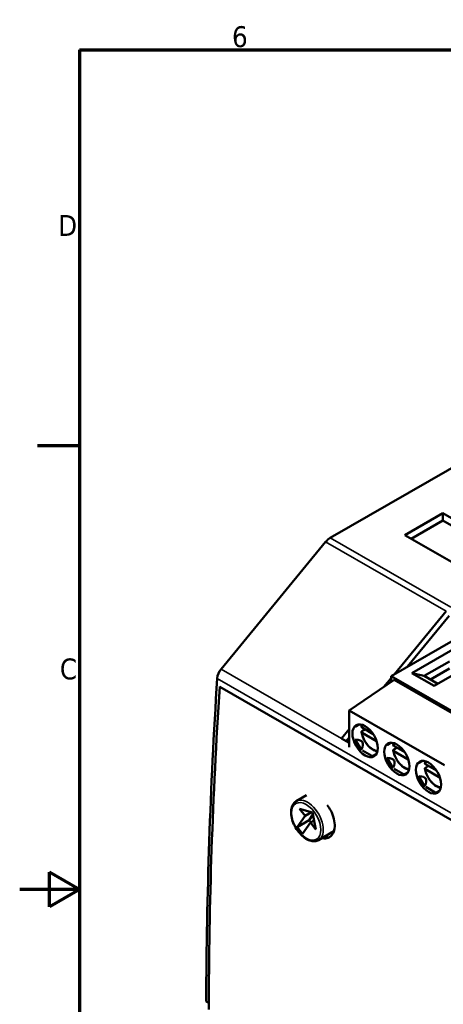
# Model space of a CAD drawing. Header units: millimetres. Extents: x -8 to 1688, y -8 to 1196.
# Tile 2 of 11: x -8 to 275, y 517 to 1176. Entities that reach past the tile are written whole.
import ezdxf

# ---------------------------------------------------------------- set-up
doc = ezdxf.new("R2010")
doc.units = ezdxf.units.MM
doc.header["$LTSCALE"] = 4
for name, color, linetype, lineweight in [('Bordo (ISO)', 7, 'Continuous', 70), ('Simbolo (ISO)', 7, 'Continuous', 25), ('Visibile (ISO)', 7, 'Continuous', 50), ('Visibile sottile (ISO)', 7, 'Continuous', 35)]:
    doc.layers.add(name, color=color, linetype=linetype, lineweight=lineweight)
doc.styles.add('Testo nota (ISO)', font='tahoma.ttf')

# ---------------------------------------------------------------- blocks, each defined once
blk = doc.blocks.new('Bordi adel')
at = {"layer": 'Bordo (ISO)'}
for p, q in [((8, 289), (412, 289)), ((8, 289), (8, 8)), ((8, 222.75), (1, 222.75)), ((3, 145.61), (3, 151.39)), ((8, 148.5), (3, 151.39)), ((8, 148.5), (-2, 148.5)), ((8, 148.5), (3, 145.61))]:
    blk.add_line(p, q, dxfattribs=at)
at = {"layer": 'Simbolo (ISO)', "char_height": 3.5, "style": 'Testo nota (ISO)'}
for s, insert, attachment_point in [('6', (34.83, 289.4), 8), ('D', (7.6, 259.62), 6), ('C', (7.6, 185.38), 6)]:
    blk.add_mtext(s, dxfattribs=dict(at, insert=insert, attachment_point=attachment_point))

msp = doc.modelspace()

# ---------------------------------------------------------------- linework, layer by layer
at = {"layer": 'Visibile (ISO)'}
for p, q in [((199.81, 829.38), (513.22, 1009.86)), ((249.75, 831.27), (275.21, 845.93)), ((275.21, 845.93), (364.3, 794.62)), ((275.21, 845.93), (275.21, 841.02)), ((275.21, 841.02), (254.01, 828.81)), ((360.04, 792.17), (275.21, 841.02)), ((338.85, 779.96), (249.75, 831.27)), ((126.78, 741.58), (196.73, 826.69)), ((242.77, 738.21), (277.34, 780.26)), ((279.39, 777.16), (251.52, 743.25)), ((240.53, 736.91), (289.32, 765.01)), ((281.89, 754.63), (254.49, 738.85)), ((279.56, 746.72), (262.59, 736.94)), ((269.34, 730.3), (296.74, 746.08)), ((254.49, 738.85), (269.34, 730.3)), ((262.59, 736.94), (254.49, 738.85)), ((279.56, 741.86), (266.81, 734.52)), ((212.53, 713.93), (242.65, 734.32)), ((235.72, 729.63), (240.53, 735.48)), ((304.17, 700.27), (240.53, 736.91)), ((240.53, 732.88), (240.53, 736.91)), ((242.65, 734.32), (304.17, 698.89)), ((262.59, 736.94), (271.74, 731.68)), ((125.89, 729.79), (126.02, 729.86)), ((355.43, 597.61), (125.89, 729.79)), ((212.53, 713.93), (276.17, 677.28)), ((212.53, 689.36), (212.53, 713.93)), ((207.39, 695.16), (212.53, 701.41)), ((219.32, 704.56), (216.9, 703.16)), ((223.17, 701.15), (221.04, 699.93)), ((228.52, 698.08), (221.06, 702.37)), ((230.82, 693.32), (221.06, 698.94)), ((212.53, 692.16), (207.37, 695.13)), ((212.53, 695.8), (210.5, 693.33)), ((240.53, 692.34), (238.11, 690.94)), ((227.66, 683.44), (221.28, 687.12)), ((244.39, 688.94), (242.25, 687.71)), ((249.73, 685.86), (242.27, 690.16)), ((252.04, 681.1), (242.27, 686.72)), ((230.7, 684.8), (228.3, 683.41)), ((261.74, 680.13), (259.32, 678.72)), ((248.87, 671.23), (242.5, 674.9)), ((251.91, 672.59), (249.51, 671.19)), ((263.47, 675.49), (265.6, 676.72)), ((263.48, 677.94), (270.95, 673.65)), ((263.48, 674.51), (273.25, 668.88)), ((270.09, 659.01), (263.71, 662.68)), ((273.13, 660.37), (270.72, 658.98)), ((183.98, 657.1), (177.06, 653.11)), ((182.92, 643.42), (179.24, 647.99)), ((179.24, 647.99), (187.94, 645.68)), ((182.92, 643.42), (187.18, 645.88)), ((177.61, 635.86), (182.92, 643.42)), ((177.61, 635.86), (185.67, 640.5)), ((185.67, 640.5), (188.25, 644.17)), ((186.87, 639.02), (185.67, 640.5)), ((186.59, 638.86), (189.04, 640.27)), ((187.94, 645.68), (190.27, 634.29)), ((181.29, 631.29), (177.61, 635.86)), ((186.59, 638.86), (181.29, 631.29)), ((190.27, 634.29), (186.59, 638.86)), ((202.22, 632.99), (192.03, 627.12)), ((116.81, 519.15), (118.58, 518.13))]:
    msp.add_line(p, q, dxfattribs=at)
for centre, major_axis, ratio, start_param, end_param in [((199.81, 822.03), (4.49, 7.8), 0.578093, 0.783464, 1.28961), ((129.25, 737.85), (3.59, 6.24), 0.578093, 1.28961, 2.278123), ((2666.61, 1975.22), (1799.51, 3124.9), 0.578093, 2.278123, 2.350101), ((2416.85, 1837.29), (-1621.97, -2816.6), 0.578093, 5.416073, 5.495853), ((228.88, 696.91), (12.12, -6.35), 0.445687, 2.937438, 3.091822), ((209.86, 691.43), (3.59, 6.24), 0.578093, 1.28961, 1.294553), ((228.88, 696.91), (-10.85, -6.38), 0.953105, 6.051563, 6.499714), ((170.56, 663.33), (50.78, 29.21), 0.204846, 5.967712, 6.599306), ((250.09, 684.69), (12.12, -6.35), 0.445687, 2.937438, 3.091822), ((228.88, 696.91), (-0.58, -13.66), 0.444492, 0.052407, 0.202807), ((250.09, 684.69), (-10.85, -6.38), 0.953105, 6.051563, 6.499714), ((191.78, 651.11), (50.78, 29.21), 0.204846, 5.967712, 6.599306), ((271.31, 672.48), (12.12, -6.35), 0.445687, 2.937438, 3.091822), ((250.09, 684.69), (-0.58, -13.66), 0.444492, 0.052407, 0.202807), ((271.31, 672.48), (-10.85, -6.38), 0.953105, 6.051563, 6.499714), ((212.99, 638.89), (50.78, 29.21), 0.204846, 5.967712, 6.599306), ((271.31, 672.48), (-0.58, -13.66), 0.444492, 0.052407, 0.202807)]:
    msp.add_ellipse(centre, major_axis=major_axis, ratio=ratio, start_param=start_param, end_param=end_param, dxfattribs=at)
for centre in [(223.13, 693.6), (244.35, 681.38), (265.56, 669.17)]:
    msp.add_ellipse(centre, major_axis=(-5.99, 10.4), ratio=0.578093, dxfattribs=at)
for points, knots in [([(216.92, 703.52), (216.91, 703.49), (216.88, 703.45), (216.85, 703.4), (216.82, 703.35), (216.8, 703.3), (216.79, 703.27), (216.78, 703.23), (216.77, 703.2), (216.77, 703.18), (216.77, 703.16), (216.78, 703.14), (216.79, 703.13), (216.8, 703.13), (216.82, 703.13), (216.83, 703.13), (216.85, 703.13), (216.87, 703.14), (216.89, 703.15), (216.9, 703.15), (216.9, 703.16)], [0, 0, 0, 0, 0.05, 0.1, 0.15, 0.2, 0.25, 0.3, 0.35, 0.4, 0.45, 0.5, 0.55, 0.6, 0.65, 0.7, 0.75, 0.8, 0.85, 0.8667385, 0.8667385, 0.8667385, 0.8667385]), ([(220.7, 702.95), (220.7, 702.92), (220.69, 702.9), (220.69, 702.79), (220.73, 702.68), (220.85, 702.52), (220.95, 702.44), (221.06, 702.37)], [0.01268503, 0.01268503, 0.01268503, 0.01268503, 0.01478815, 0.01478815, 0.02230139, 0.02230139, 0.02990555, 0.02990555, 0.02990555, 0.02990555]), ([(221.06, 698.94), (220.95, 699), (220.85, 699.09), (220.73, 699.25), (220.69, 699.35), (220.69, 699.52), (220.73, 699.62), (220.84, 699.78), (220.94, 699.87), (221.04, 699.93)], [0.08984713, 0.08984713, 0.08984713, 0.08984713, 0.09745128, 0.09745128, 0.10496453, 0.10496453, 0.11239048, 0.11239048, 0.11975267, 0.11975267, 0.11975267, 0.11975267]), ([(221.07, 704.3), (221.03, 704.19), (220.99, 704.08), (220.85, 703.64), (220.76, 703.3), (220.7, 702.95)], [5.9344407, 5.9344407, 5.9344407, 5.9344407, 5.9760203, 5.9760203, 6.096062, 6.096062, 6.096062, 6.096062]), ([(220.7, 699.38), (220.87, 698.26), (221.19, 697.1), (222.07, 694.84), (222.63, 693.73), (223.96, 691.66), (224.71, 690.7), (226.35, 689.01), (227.24, 688.28), (229.07, 687.14), (230.02, 686.73), (231.1, 686.49), (231.23, 686.47), (231.36, 686.45)], [0.189823, 0.189823, 0.189823, 0.189823, 0.527198, 0.527198, 0.861835, 0.861835, 1.195722, 1.195722, 1.531563, 1.531563, 1.869182, 1.869182, 1.915674, 1.915674, 1.915674, 1.915674]), ([(242.29, 692.09), (242.24, 691.98), (242.21, 691.86), (242.06, 691.42), (241.98, 691.08), (241.91, 690.73)], [5.9344407, 5.9344407, 5.9344407, 5.9344407, 5.9760203, 5.9760203, 6.096062, 6.096062, 6.096062, 6.096062]), ([(238.13, 691.3), (238.12, 691.28), (238.09, 691.24), (238.06, 691.18), (238.03, 691.13), (238.01, 691.09), (238, 691.05), (237.99, 691.02), (237.99, 690.99), (237.98, 690.96), (237.99, 690.94), (237.99, 690.93), (238, 690.92), (238.01, 690.91), (238.03, 690.91), (238.05, 690.91), (238.06, 690.92), (238.08, 690.92), (238.1, 690.93), (238.11, 690.94), (238.11, 690.94)], [0, 0, 0, 0, 0.05, 0.1, 0.15, 0.2, 0.25, 0.3, 0.35, 0.4, 0.45, 0.5, 0.55, 0.6, 0.65, 0.7, 0.75, 0.8, 0.85, 0.8667385, 0.8667385, 0.8667385, 0.8667385]), ([(241.91, 690.73), (241.91, 690.71), (241.91, 690.68), (241.91, 690.57), (241.94, 690.47), (242.06, 690.31), (242.16, 690.22), (242.27, 690.16)], [0.01268503, 0.01268503, 0.01268503, 0.01268503, 0.01478815, 0.01478815, 0.02230139, 0.02230139, 0.02990555, 0.02990555, 0.02990555, 0.02990555]), ([(242.27, 686.72), (242.16, 686.79), (242.06, 686.87), (241.94, 687.03), (241.91, 687.14), (241.91, 687.31), (241.94, 687.41), (242.05, 687.57), (242.15, 687.65), (242.25, 687.71)], [0.08984713, 0.08984713, 0.08984713, 0.08984713, 0.09745128, 0.09745128, 0.10496453, 0.10496453, 0.11239048, 0.11239048, 0.11975267, 0.11975267, 0.11975267, 0.11975267]), ([(241.91, 687.17), (242.08, 686.04), (242.4, 684.89), (243.28, 682.62), (243.85, 681.52), (245.17, 679.44), (245.92, 678.48), (247.57, 676.79), (248.45, 676.06), (250.28, 674.92), (251.23, 674.51), (252.31, 674.28), (252.44, 674.25), (252.57, 674.23)], [0.189823, 0.189823, 0.189823, 0.189823, 0.527198, 0.527198, 0.861835, 0.861835, 1.195722, 1.195722, 1.531563, 1.531563, 1.869182, 1.869182, 1.915674, 1.915674, 1.915674, 1.915674]), ([(228.3, 683.41), (228.29, 683.41), (228.29, 683.4), (228.27, 683.39), (228.25, 683.38), (228.24, 683.37), (228.23, 683.35), (228.23, 683.34), (228.23, 683.33), (228.23, 683.31), (228.24, 683.3), (228.25, 683.29), (228.28, 683.28), (228.3, 683.27), (228.34, 683.26), (228.38, 683.25), (228.43, 683.25), (228.48, 683.25), (228.55, 683.25), (228.59, 683.25), (228.62, 683.25)], [0.1395902, 0.1395902, 0.1395902, 0.1395902, 0.15, 0.2, 0.25, 0.3, 0.35, 0.4, 0.45, 0.5, 0.55, 0.6, 0.65, 0.7, 0.75, 0.8, 0.85, 0.9, 0.95, 1, 1, 1, 1]), ([(259.35, 679.08), (259.33, 679.06), (259.31, 679.02), (259.27, 678.97), (259.25, 678.92), (259.23, 678.87), (259.21, 678.83), (259.2, 678.8), (259.2, 678.77), (259.2, 678.75), (259.2, 678.73), (259.21, 678.71), (259.22, 678.7), (259.23, 678.7), (259.24, 678.69), (259.26, 678.7), (259.28, 678.7), (259.3, 678.71), (259.31, 678.72), (259.32, 678.72), (259.32, 678.72)], [0, 0, 0, 0, 0.05, 0.1, 0.15, 0.2, 0.25, 0.3, 0.35, 0.4, 0.45, 0.5, 0.55, 0.6, 0.65, 0.7, 0.75, 0.8, 0.85, 0.8667385, 0.8667385, 0.8667385, 0.8667385]), ([(263.5, 679.87), (263.46, 679.76), (263.42, 679.65), (263.27, 679.21), (263.19, 678.87), (263.13, 678.52)], [5.9344407, 5.9344407, 5.9344407, 5.9344407, 5.9760203, 5.9760203, 6.096062, 6.096062, 6.096062, 6.096062]), ([(263.13, 678.52), (263.12, 678.49), (263.12, 678.46), (263.12, 678.35), (263.16, 678.25), (263.27, 678.09), (263.38, 678), (263.48, 677.94)], [0.01268503, 0.01268503, 0.01268503, 0.01268503, 0.01478815, 0.01478815, 0.02230139, 0.02230139, 0.02990555, 0.02990555, 0.02990555, 0.02990555]), ([(263.48, 674.51), (263.38, 674.57), (263.27, 674.66), (263.16, 674.82), (263.12, 674.92), (263.12, 675.09), (263.15, 675.19), (263.27, 675.35), (263.36, 675.43), (263.47, 675.49)], [0.08984713, 0.08984713, 0.08984713, 0.08984713, 0.09745128, 0.09745128, 0.10496453, 0.10496453, 0.11239048, 0.11239048, 0.11975267, 0.11975267, 0.11975267, 0.11975267]), ([(263.12, 674.95), (263.29, 673.83), (263.61, 672.67), (264.5, 670.41), (265.06, 669.3), (266.38, 667.23), (267.14, 666.27), (268.78, 664.57), (269.66, 663.85), (271.5, 662.71), (272.45, 662.3), (273.52, 662.06), (273.65, 662.03), (273.78, 662.01)], [0.189823, 0.189823, 0.189823, 0.189823, 0.527198, 0.527198, 0.861835, 0.861835, 1.195722, 1.195722, 1.531563, 1.531563, 1.869182, 1.869182, 1.915674, 1.915674, 1.915674, 1.915674]), ([(249.51, 671.19), (249.51, 671.19), (249.5, 671.19), (249.48, 671.18), (249.47, 671.16), (249.45, 671.15), (249.44, 671.14), (249.44, 671.12), (249.44, 671.11), (249.44, 671.1), (249.45, 671.08), (249.47, 671.07), (249.49, 671.06), (249.52, 671.05), (249.55, 671.04), (249.59, 671.04), (249.64, 671.03), (249.7, 671.03), (249.76, 671.03), (249.81, 671.03), (249.83, 671.04)], [0.1395902, 0.1395902, 0.1395902, 0.1395902, 0.15, 0.2, 0.25, 0.3, 0.35, 0.4, 0.45, 0.5, 0.55, 0.6, 0.65, 0.7, 0.75, 0.8, 0.85, 0.9, 0.95, 1, 1, 1, 1]), ([(192.03, 627.12), (191.22, 626.65), (190.3, 626.39), (188.32, 626.26), (187.24, 626.42), (184.99, 627.18), (183.8, 627.8), (181.5, 629.45), (180.38, 630.48), (178.33, 632.83), (177.4, 634.14), (175.8, 636.91), (175.13, 638.37), (174.14, 641.3), (173.8, 642.78), (173.52, 645.62), (173.57, 646.98), (174.08, 649.43), (174.53, 650.53), (175.71, 652.13), (176.33, 652.7), (177.06, 653.11)], [0.263733, 0.263733, 0.263733, 0.263733, 0.541496, 0.541496, 0.840576, 0.840576, 1.168422, 1.168422, 1.502005, 1.502005, 1.833505, 1.833505, 2.163949, 2.163949, 2.49543, 2.49543, 2.828997, 2.828997, 3.156816, 3.156816, 3.405326, 3.405326, 3.405326, 3.405326]), ([(270.72, 658.98), (270.72, 658.98), (270.71, 658.97), (270.7, 658.96), (270.68, 658.95), (270.67, 658.93), (270.66, 658.92), (270.65, 658.91), (270.65, 658.89), (270.66, 658.88), (270.67, 658.87), (270.68, 658.86), (270.7, 658.85), (270.73, 658.84), (270.76, 658.83), (270.8, 658.82), (270.85, 658.82), (270.91, 658.81), (270.97, 658.81), (271.02, 658.82), (271.05, 658.82)], [0.1395902, 0.1395902, 0.1395902, 0.1395902, 0.15, 0.2, 0.25, 0.3, 0.35, 0.4, 0.45, 0.5, 0.55, 0.6, 0.65, 0.7, 0.75, 0.8, 0.85, 0.9, 0.95, 1, 1, 1, 1]), ([(197.74, 650.52), (198.65, 649.37), (199.47, 648.11), (201.02, 645.17), (201.76, 643.28), (202.67, 639.54), (202.85, 637.69), (202.68, 634.51), (202.33, 632.97), (201.09, 630.48), (200.2, 629.53), (198.2, 628.38), (196.96, 628.09), (195.19, 628.24), (194.75, 628.31), (194.3, 628.43)], [0.8707704, 0.8707704, 0.8707704, 0.8707704, 0.9424352, 0.9424352, 1.0368107, 1.0368107, 1.1311862, 1.1311862, 1.2255405, 1.2255405, 1.3198949, 1.3198949, 1.414056, 1.414056, 1.4446964, 1.4446964, 1.4446964, 1.4446964]), ([(195.15, 628.92), (195.6, 628.8), (196.04, 628.72), (197.62, 628.6), (198.69, 628.79), (199.6, 629.21)], [0.0635208, 0.0635208, 0.0635208, 0.0635208, 0.0941612, 0.0941612, 0.1746825, 0.1746825, 0.1746825, 0.1746825])]:
    msp.add_open_spline(points, degree=3, knots=knots, dxfattribs=at)
for points in [[(216.97, 694.32), (216.96, 694.32), (216.94, 694.32), (216.91, 694.32), (216.89, 694.3), (216.87, 694.29), (216.85, 694.26), (216.83, 694.24), (216.82, 694.2), (216.8, 694.16), (216.79, 694.11), (216.78, 694.06), (216.77, 694), (216.77, 693.93), (216.77, 693.85), (216.78, 693.77), (216.79, 693.67), (216.8, 693.57), (216.82, 693.46), (216.85, 693.34), (216.88, 693.21), (216.91, 693.12), (216.92, 693.07)], [(219.59, 688.45), (219.62, 688.42), (219.69, 688.35), (219.78, 688.26), (219.87, 688.17), (219.96, 688.1), (220.04, 688.04), (220.12, 687.98), (220.19, 687.94), (220.25, 687.9), (220.31, 687.86), (220.37, 687.84), (220.42, 687.82), (220.47, 687.81), (220.51, 687.8), (220.55, 687.79), (220.59, 687.8), (220.61, 687.8), (220.64, 687.81), (220.66, 687.83), (220.68, 687.84), (220.69, 687.86), (220.69, 687.87)], [(238.18, 682.11), (238.17, 682.11), (238.15, 682.11), (238.13, 682.1), (238.1, 682.09), (238.08, 682.07), (238.06, 682.05), (238.05, 682.02), (238.03, 681.99), (238.01, 681.95), (238, 681.9), (237.99, 681.84), (237.99, 681.78), (237.98, 681.71), (237.99, 681.64), (237.99, 681.55), (238, 681.46), (238.01, 681.36), (238.03, 681.25), (238.06, 681.13), (238.09, 681), (238.12, 680.9), (238.13, 680.86)], [(240.8, 676.24), (240.83, 676.2), (240.9, 676.13), (241, 676.04), (241.09, 675.96), (241.17, 675.88), (241.25, 675.82), (241.33, 675.77), (241.4, 675.72), (241.47, 675.68), (241.53, 675.65), (241.58, 675.62), (241.64, 675.6), (241.68, 675.59), (241.73, 675.58), (241.76, 675.58), (241.8, 675.58), (241.83, 675.59), (241.85, 675.6), (241.87, 675.61), (241.89, 675.63), (241.9, 675.64), (241.91, 675.65)], [(259.39, 669.89), (259.38, 669.89), (259.37, 669.89), (259.34, 669.88), (259.32, 669.87), (259.3, 669.86), (259.28, 669.83), (259.26, 669.8), (259.24, 669.77), (259.23, 669.73), (259.22, 669.68), (259.21, 669.63), (259.2, 669.56), (259.2, 669.5), (259.2, 669.42), (259.2, 669.34), (259.21, 669.24), (259.23, 669.14), (259.25, 669.03), (259.27, 668.91), (259.31, 668.78), (259.33, 668.69), (259.35, 668.64)], [(262.01, 664.02), (262.05, 663.99), (262.11, 663.92), (262.21, 663.82), (262.3, 663.74), (262.39, 663.67), (262.47, 663.61), (262.54, 663.55), (262.61, 663.5), (262.68, 663.46), (262.74, 663.43), (262.8, 663.41), (262.85, 663.39), (262.9, 663.37), (262.94, 663.37), (262.98, 663.36), (263.01, 663.36), (263.04, 663.37), (263.07, 663.38), (263.09, 663.39), (263.11, 663.41), (263.12, 663.43), (263.12, 663.44)]]:
    msp.add_open_spline(points, degree=3, dxfattribs=at)
at = {"layer": 'Visibile sottile (ISO)'}
for p, q in [((277.34, 780.26), (196.73, 826.69)), ((280.42, 782.96), (199.81, 829.38)), ((207.39, 695.16), (126.78, 741.58)), ((357.52, 601), (124.17, 735.37)), ((218.63, 704.51), (216.92, 703.52)), ((207.43, 695.09), (207.39, 695.16)), ((219.59, 688.45), (216.92, 693.07)), ((220.69, 687.87), (216.97, 694.32)), ((239.84, 692.29), (238.13, 691.3)), ((230.31, 684.23), (228.62, 683.25)), ((240.8, 676.24), (238.13, 680.86)), ((241.91, 675.65), (238.18, 682.11)), ((261.05, 680.07), (259.35, 679.08)), ((251.52, 672.02), (249.83, 671.04)), ((262.01, 664.02), (259.35, 668.64)), ((263.12, 663.44), (259.39, 669.89)), ((272.74, 659.8), (271.05, 658.82))]:
    msp.add_line(p, q, dxfattribs=at)
for centre, major_axis, start_param, end_param in [((228.22, 696.53), (-5.16, 8.97), 0.321144, 0.583015), ((228.22, 696.53), (5.16, -8.97), 4.133242, 5.962042), ((249.44, 684.31), (-5.16, 8.97), 0.321144, 0.583015), ((249.44, 684.31), (5.16, -8.97), 4.133242, 5.962042), ((270.65, 672.1), (-5.16, 8.97), 0.321144, 0.583015), ((270.65, 672.1), (5.16, -8.97), 4.133242, 5.962042), ((184.54, 640.12), (7.49, -13), 0, 3.141593)]:
    msp.add_ellipse(centre, major_axis=major_axis, ratio=0.578093, start_param=start_param, end_param=end_param, dxfattribs=at)
msp.add_ellipse((183.69, 639.63), major_axis=(-6.89, 11.96), ratio=0.578093, dxfattribs=at)

# ---------------------------------------------------------------- block references
at = {"xscale": 4, "yscale": 4, "zscale": 4}
msp.add_blockref('Bordi adel', (0, 0), dxfattribs=at)

doc.saveas('drawing.dxf')
